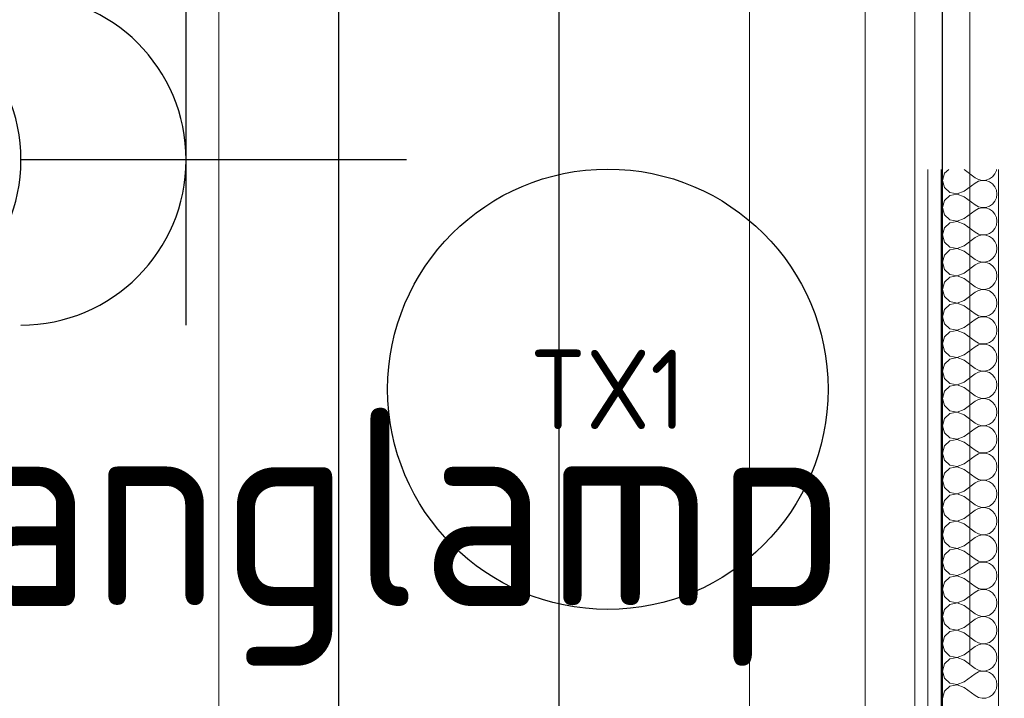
# Model space of a CAD drawing. Header units: millimetres. Extents: x -39149 to 267781, y -2340 to 58540.
# Tile 25 of 244: x 6349 to 7243, y 9670 to 10286. Entities that reach past the tile are written whole.
import ezdxf
from ezdxf.enums import TextEntityAlignment as Align

# ---------------------------------------------------------------- set-up
doc = ezdxf.new("R2010")
doc.units = ezdxf.units.MM
doc.header["$LTSCALE"] = 100
doc.header["$MEASUREMENT"] = 0
for name, pattern in [('B0605', [141, 70, -35, 1, -35]), ('B0704', [150, 100, -50]), ('E_GOOT2', [2000, 1000, 1000])]:
    doc.linetypes.add(name, pattern=pattern)
for name, color, linetype in [('00  Bestaand', 7, 'Continuous'), ('22 C Binnenwanden', 7, 'Continuous'), ('22 C Binnenwanden Doorsnede-arcering', 7, 'Continuous'), ('22 C Binnenwanden Laagscheidingslijnen', 7, 'Continuous'), ('45 Plafond', 7, 'Continuous'), ('82 Interieur', 7, 'Continuous'), ('A Stramien', 7, 'Continuous'), ('AL$1A---_ALGEMEEN--bestaand', 9, 'Continuous'), ('EL6122--_L', 4, 'Continuous'), ('EL6131--_KG', 3, 'Continuous'), ('EL6311--_LICHT_BINNEN', 3, 'Continuous'), ('I-BEV', 7, 'Continuous'), ('T Maatvoering 1_ 50', 7, 'Continuous')]:
    doc.layers.add(name, color=color, linetype=linetype)
doc.styles.add('BURO-018', font='isocp.shx', dxfattribs={"height": 180})
doc.styles.add('GENERATED_STYLE_3', font='swiss.ttf', dxfattribs={"width": 0.96})

# ---------------------------------------------------------------- blocks, each defined once
blk = doc.blocks.new('Slab_152_7', base_point=(61.48, 11625))
at = {"layer": '45 Plafond', "color": 8, "linetype": 'Continuous', "lineweight": 0}
blk.add_lwpolyline([(61.48, 11625), (7161.48, 11625), (7161.48, 7850), (18261.48, 7850), (18261.48, 10250), (18050.2, 10250), (18050.2, 11625), (35849.88, 11625), (35849.88, 11399.97), (36099.88, 11399.97), (36099.88, 12175), (39053.15, 12175), (39053.15, 11445), (43211.48, 11445), (43211.48, 10132), (43211.48, 5466.07), (41411.48, 5466.07), (41411.48, 10199.65), (34211.48, 10199.65), (34211.48, 612.08, -0.138201), (61.48, 5162.88)], format="xyb", close=True, dxfattribs=at)
blk = doc.blocks.new('Wall_13_7', base_point=(7161.48, 12425))
at = {"layer": '00  Bestaand', "color": 8, "linetype": 'Continuous', "lineweight": 0}
blk.add_line((7161.48, 11625), (7161.48, 10150), dxfattribs=at)
blk = doc.blocks.new('*X800')
at = {"layer": '22 C Binnenwanden Doorsnede-arcering', "color": 8, "linetype": 'Continuous', "lineweight": 0}
for p, q in [((7192.39, 10150), (7188.57, 10146.51)), ((7206.53, 10149.9), (7206.28, 10150)), ((7206.53, 10149.9), (7216.43, 10142.48)), ((7235.77, 10149), (7235.91, 10150)), ((7188.57, 10146.51), (7186.72, 10140)), ((7216.43, 10142.48), (7219.42, 10140.82)), ((7219.42, 10140.82), (7222.75, 10140.05)), ((7222.75, 10140.05), (7226.16, 10140.22)), ((7226.16, 10140.22), (7229.4, 10141.31)), ((7229.4, 10141.31), (7232.21, 10143.24)), ((7232.21, 10143.24), (7234.39, 10145.87)), ((7234.39, 10145.87), (7235.77, 10149)), ((7186.72, 10140), (7188.57, 10133.49)), ((7188.57, 10133.49), (7193.56, 10128.93)), ((7206.53, 10130.1), (7216.43, 10137.52)), ((7219.42, 10139.18), (7216.43, 10137.52)), ((7222.75, 10139.95), (7219.42, 10139.18)), ((7226.16, 10139.78), (7222.75, 10139.95)), ((7229.4, 10138.69), (7226.16, 10139.78)), ((7232.21, 10136.76), (7229.4, 10138.69)), ((7234.39, 10134.13), (7232.21, 10136.76)), ((7235.77, 10131), (7234.39, 10134.13)), ((7193.56, 10126.31), (7188.57, 10121.75)), ((7193.56, 10128.93), (7200.21, 10127.67)), ((7200.21, 10127.57), (7193.56, 10126.31)), ((7200.21, 10127.67), (7206.53, 10130.1)), ((7206.53, 10125.14), (7200.21, 10127.57)), ((7206.53, 10125.14), (7216.43, 10117.71)), ((7234.39, 10121.11), (7235.77, 10124.24)), ((7236.24, 10127.62), (7235.77, 10131)), ((7235.77, 10124.24), (7236.24, 10127.62)), ((7188.57, 10121.75), (7186.72, 10115.24)), ((7186.72, 10115.24), (7188.57, 10108.73)), ((7216.43, 10117.71), (7219.42, 10116.06)), ((7219.42, 10114.41), (7216.43, 10112.76)), ((7219.42, 10116.06), (7222.75, 10115.29)), ((7222.75, 10115.19), (7219.42, 10114.41)), ((7222.75, 10115.29), (7226.16, 10115.45)), ((7226.16, 10115.02), (7222.75, 10115.19)), ((7226.16, 10115.45), (7229.4, 10116.55)), ((7229.4, 10113.93), (7226.16, 10115.02)), ((7229.4, 10116.55), (7232.21, 10118.48)), ((7232.21, 10112), (7229.4, 10113.93)), ((7232.21, 10118.48), (7234.39, 10121.11)), ((7188.57, 10108.73), (7193.56, 10104.16)), ((7200.21, 10102.91), (7206.53, 10105.33)), ((7206.53, 10105.33), (7216.43, 10112.76)), ((7234.39, 10109.37), (7232.21, 10112)), ((7235.77, 10106.24), (7234.39, 10109.37)), ((7236.24, 10102.86), (7235.77, 10106.24)), ((7188.57, 10096.99), (7186.72, 10090.48)), ((7193.56, 10101.55), (7188.57, 10096.99)), ((7193.56, 10104.16), (7200.21, 10102.91)), ((7200.21, 10102.81), (7193.56, 10101.55)), ((7206.53, 10100.38), (7200.21, 10102.81)), ((7206.53, 10100.38), (7216.43, 10092.95)), ((7232.21, 10093.72), (7234.39, 10096.35)), ((7234.39, 10096.35), (7235.77, 10099.47)), ((7235.77, 10099.47), (7236.24, 10102.86)), ((7186.72, 10090.48), (7188.57, 10083.97)), ((7206.53, 10080.57), (7216.43, 10088)), ((7216.43, 10092.95), (7219.42, 10091.3)), ((7219.42, 10089.65), (7216.43, 10088)), ((7219.42, 10091.3), (7222.75, 10090.53)), ((7222.75, 10090.43), (7219.42, 10089.65)), ((7222.75, 10090.53), (7226.16, 10090.69)), ((7226.16, 10090.26), (7222.75, 10090.43)), ((7226.16, 10090.69), (7229.4, 10091.78)), ((7229.4, 10089.17), (7226.16, 10090.26)), ((7229.4, 10091.78), (7232.21, 10093.72)), ((7232.21, 10087.23), (7229.4, 10089.17)), ((7234.39, 10084.6), (7232.21, 10087.23)), ((7188.57, 10083.97), (7193.56, 10079.4)), ((7193.56, 10079.4), (7200.21, 10078.15)), ((7200.21, 10078.05), (7193.56, 10076.79)), ((7200.21, 10078.15), (7206.53, 10080.57)), ((7206.53, 10075.62), (7200.21, 10078.05)), ((7235.77, 10081.48), (7234.39, 10084.6)), ((7236.24, 10078.1), (7235.77, 10081.48)), ((7235.77, 10074.71), (7236.24, 10078.1)), ((7188.57, 10072.22), (7186.72, 10065.71)), ((7193.56, 10076.79), (7188.57, 10072.22)), ((7206.53, 10075.62), (7216.43, 10068.19)), ((7229.4, 10067.02), (7232.21, 10068.96)), ((7232.21, 10068.96), (7234.39, 10071.59)), ((7234.39, 10071.59), (7235.77, 10074.71)), ((7186.72, 10065.71), (7188.57, 10059.21)), ((7206.53, 10055.81), (7216.43, 10063.24)), ((7216.43, 10068.19), (7219.42, 10066.54)), ((7219.42, 10064.89), (7216.43, 10063.24)), ((7219.42, 10066.54), (7222.75, 10065.76)), ((7222.75, 10065.66), (7219.42, 10064.89)), ((7222.75, 10065.76), (7226.16, 10065.93)), ((7226.16, 10065.5), (7222.75, 10065.66)), ((7226.16, 10065.93), (7229.4, 10067.02)), ((7229.4, 10064.41), (7226.16, 10065.5)), ((7232.21, 10062.47), (7229.4, 10064.41)), ((7234.39, 10059.84), (7232.21, 10062.47)), ((7235.77, 10056.72), (7234.39, 10059.84)), ((7188.57, 10059.21), (7193.56, 10054.64)), ((7193.56, 10052.03), (7188.57, 10047.46)), ((7193.56, 10054.64), (7200.21, 10053.38)), ((7200.21, 10053.28), (7193.56, 10052.03)), ((7200.21, 10053.38), (7206.53, 10055.81)), ((7206.53, 10050.86), (7200.21, 10053.28)), ((7206.53, 10050.86), (7216.43, 10043.43)), ((7236.24, 10053.33), (7235.77, 10056.72)), ((7235.77, 10049.95), (7236.24, 10053.33)), ((7188.57, 10047.46), (7186.72, 10040.95)), ((7216.43, 10043.43), (7219.42, 10041.78)), ((7226.16, 10041.17), (7229.4, 10042.26)), ((7229.4, 10042.26), (7232.21, 10044.19)), ((7232.21, 10044.19), (7234.39, 10046.82)), ((7234.39, 10046.82), (7235.77, 10049.95)), ((7186.72, 10040.95), (7188.57, 10034.44)), ((7188.57, 10034.44), (7193.56, 10029.88)), ((7206.53, 10031.05), (7216.43, 10038.48)), ((7219.42, 10040.13), (7216.43, 10038.48)), ((7219.42, 10041.78), (7222.75, 10041)), ((7222.75, 10040.9), (7219.42, 10040.13)), ((7222.75, 10041), (7226.16, 10041.17)), ((7226.16, 10040.74), (7222.75, 10040.9)), ((7229.4, 10039.65), (7226.16, 10040.74)), ((7232.21, 10037.71), (7229.4, 10039.65)), ((7234.39, 10035.08), (7232.21, 10037.71)), ((7235.77, 10031.95), (7234.39, 10035.08)), ((7193.56, 10027.26), (7188.57, 10022.7)), ((7193.56, 10029.88), (7200.21, 10028.62)), ((7200.21, 10028.52), (7193.56, 10027.26)), ((7200.21, 10028.62), (7206.53, 10031.05)), ((7206.53, 10026.1), (7200.21, 10028.52)), ((7206.53, 10026.1), (7216.43, 10018.67)), ((7234.39, 10022.06), (7235.77, 10025.19)), ((7236.24, 10028.57), (7235.77, 10031.95)), ((7235.77, 10025.19), (7236.24, 10028.57)), ((7188.57, 10022.7), (7186.72, 10016.19)), ((7186.72, 10016.19), (7188.57, 10009.68)), ((7216.43, 10018.67), (7219.42, 10017.01)), ((7219.42, 10015.37), (7216.43, 10013.71)), ((7219.42, 10017.01), (7222.75, 10016.24)), ((7222.75, 10016.14), (7219.42, 10015.37)), ((7222.75, 10016.24), (7226.16, 10016.41)), ((7226.16, 10015.97), (7222.75, 10016.14)), ((7226.16, 10016.41), (7229.4, 10017.5)), ((7229.4, 10014.88), (7226.16, 10015.97)), ((7229.4, 10017.5), (7232.21, 10019.43)), ((7232.21, 10019.43), (7234.39, 10022.06)), ((7188.57, 10009.68), (7193.56, 10005.12)), ((7200.21, 10003.86), (7206.53, 10006.29)), ((7206.53, 10006.29), (7216.43, 10013.71)), ((7232.21, 10012.95), (7229.4, 10014.88)), ((7234.39, 10010.32), (7232.21, 10012.95)), ((7235.77, 10007.19), (7234.39, 10010.32)), ((7236.24, 10003.81), (7235.77, 10007.19)), ((7188.57, 9997.94), (7186.72, 9991.43)), ((7193.56, 10002.5), (7188.57, 9997.94)), ((7193.56, 10005.12), (7200.21, 10003.86)), ((7200.21, 10003.76), (7193.56, 10002.5)), ((7206.53, 10001.33), (7200.21, 10003.76)), ((7206.53, 10001.33), (7216.43, 9993.9)), ((7232.21, 9994.67), (7234.39, 9997.3)), ((7234.39, 9997.3), (7235.77, 10000.43)), ((7235.77, 10000.43), (7236.24, 10003.81)), ((7186.72, 9991.43), (7188.57, 9984.92)), ((7206.53, 9981.52), (7216.43, 9988.95)), ((7216.43, 9993.9), (7219.42, 9992.25)), ((7219.42, 9990.61), (7216.43, 9988.95)), ((7219.42, 9992.25), (7222.75, 9991.48)), ((7222.75, 9991.38), (7219.42, 9990.61)), ((7222.75, 9991.48), (7226.16, 9991.64)), ((7226.16, 9991.21), (7222.75, 9991.38)), ((7226.16, 9991.64), (7229.4, 9992.74)), ((7229.4, 9990.12), (7226.16, 9991.21)), ((7229.4, 9992.74), (7232.21, 9994.67)), ((7232.21, 9988.19), (7229.4, 9990.12)), ((7234.39, 9985.56), (7232.21, 9988.19)), ((7188.57, 9984.92), (7193.56, 9980.35)), ((7193.56, 9980.35), (7200.21, 9979.1)), ((7200.21, 9979.1), (7206.53, 9981.52)), ((7235.77, 9982.43), (7234.39, 9985.56)), ((7236.24, 9979.05), (7235.77, 9982.43)), ((7188.57, 9973.18), (7186.72, 9966.67)), ((7193.56, 9977.74), (7188.57, 9973.18)), ((7200.21, 9979), (7193.56, 9977.74)), ((7206.53, 9976.57), (7200.21, 9979)), ((7206.53, 9976.57), (7216.43, 9969.14)), ((7232.21, 9969.91), (7234.39, 9972.54)), ((7234.39, 9972.54), (7235.77, 9975.66)), ((7235.77, 9975.66), (7236.24, 9979.05)), ((7186.72, 9966.67), (7188.57, 9960.16)), ((7206.53, 9956.76), (7216.43, 9964.19)), ((7216.43, 9969.14), (7219.42, 9967.49)), ((7219.42, 9965.84), (7216.43, 9964.19)), ((7219.42, 9967.49), (7222.75, 9966.72)), ((7222.75, 9966.62), (7219.42, 9965.84)), ((7222.75, 9966.72), (7226.16, 9966.88)), ((7226.16, 9966.45), (7222.75, 9966.62)), ((7226.16, 9966.88), (7229.4, 9967.97)), ((7229.4, 9965.36), (7226.16, 9966.45)), ((7229.4, 9967.97), (7232.21, 9969.91)), ((7232.21, 9963.43), (7229.4, 9965.36)), ((7234.39, 9960.79), (7232.21, 9963.43)), ((7188.57, 9960.16), (7193.56, 9955.59)), ((7193.56, 9952.98), (7188.57, 9948.41)), ((7193.56, 9955.59), (7200.21, 9954.34)), ((7200.21, 9954.24), (7193.56, 9952.98)), ((7200.21, 9954.34), (7206.53, 9956.76)), ((7206.53, 9951.81), (7200.21, 9954.24)), ((7235.77, 9957.67), (7234.39, 9960.79)), ((7236.24, 9954.29), (7235.77, 9957.67)), ((7235.77, 9950.9), (7236.24, 9954.29)), ((7188.57, 9948.41), (7186.72, 9941.9)), ((7206.53, 9951.81), (7216.43, 9944.38)), ((7216.43, 9944.38), (7219.42, 9942.73)), ((7229.4, 9943.21), (7232.21, 9945.15)), ((7232.21, 9945.15), (7234.39, 9947.78)), ((7234.39, 9947.78), (7235.77, 9950.9)), ((7186.72, 9941.9), (7188.57, 9935.4)), ((7188.57, 9935.4), (7193.56, 9930.83)), ((7206.53, 9932), (7216.43, 9939.43)), ((7219.42, 9941.08), (7216.43, 9939.43)), ((7219.42, 9942.73), (7222.75, 9941.95)), ((7222.75, 9941.85), (7219.42, 9941.08)), ((7222.75, 9941.95), (7226.16, 9942.12)), ((7226.16, 9941.69), (7222.75, 9941.85)), ((7226.16, 9942.12), (7229.4, 9943.21)), ((7229.4, 9940.6), (7226.16, 9941.69)), ((7232.21, 9938.66), (7229.4, 9940.6)), ((7234.39, 9936.03), (7232.21, 9938.66)), ((7235.77, 9932.91), (7234.39, 9936.03)), ((7193.56, 9928.22), (7188.57, 9923.65)), ((7193.56, 9930.83), (7200.21, 9929.57)), ((7200.21, 9929.47), (7193.56, 9928.22)), ((7200.21, 9929.57), (7206.53, 9932)), ((7206.53, 9927.05), (7200.21, 9929.47)), ((7206.53, 9927.05), (7216.43, 9919.62)), ((7234.39, 9923.01), (7235.77, 9926.14)), ((7236.24, 9929.52), (7235.77, 9932.91)), ((7235.77, 9926.14), (7236.24, 9929.52)), ((7188.57, 9923.65), (7186.72, 9917.14)), ((7186.72, 9917.14), (7188.57, 9910.63)), ((7216.43, 9919.62), (7219.42, 9917.97)), ((7219.42, 9917.97), (7222.75, 9917.19)), ((7222.75, 9917.09), (7219.42, 9916.32)), ((7222.75, 9917.19), (7226.16, 9917.36)), ((7226.16, 9916.93), (7222.75, 9917.09)), ((7226.16, 9917.36), (7229.4, 9918.45)), ((7229.4, 9915.84), (7226.16, 9916.93)), ((7229.4, 9918.45), (7232.21, 9920.38)), ((7232.21, 9920.38), (7234.39, 9923.01)), ((7188.57, 9910.63), (7193.56, 9906.07)), ((7206.53, 9907.24), (7216.43, 9914.67)), ((7219.42, 9916.32), (7216.43, 9914.67)), ((7232.21, 9913.9), (7229.4, 9915.84)), ((7234.39, 9911.27), (7232.21, 9913.9)), ((7235.77, 9908.15), (7234.39, 9911.27)), ((7236.24, 9904.76), (7235.77, 9908.15)), ((7188.57, 9898.89), (7186.72, 9892.38)), ((7193.56, 9903.45), (7188.57, 9898.89)), ((7193.56, 9906.07), (7200.21, 9904.81)), ((7200.21, 9904.71), (7193.56, 9903.45)), ((7200.21, 9904.81), (7206.53, 9907.24)), ((7206.53, 9902.29), (7200.21, 9904.71)), ((7206.53, 9902.29), (7216.43, 9894.86)), ((7234.39, 9898.25), (7235.77, 9901.38)), ((7235.77, 9901.38), (7236.24, 9904.76)), ((7186.72, 9892.38), (7188.57, 9885.87)), ((7206.53, 9882.48), (7216.43, 9889.9)), ((7216.43, 9894.86), (7219.42, 9893.2)), ((7219.42, 9891.56), (7216.43, 9889.9)), ((7219.42, 9893.2), (7222.75, 9892.43)), ((7222.75, 9892.33), (7219.42, 9891.56)), ((7222.75, 9892.43), (7226.16, 9892.6)), ((7226.16, 9892.17), (7222.75, 9892.33)), ((7226.16, 9892.6), (7229.4, 9893.69)), ((7229.4, 9891.07), (7226.16, 9892.17)), ((7229.4, 9893.69), (7232.21, 9895.62)), ((7232.21, 9889.14), (7229.4, 9891.07)), ((7232.21, 9895.62), (7234.39, 9898.25)), ((7188.57, 9885.87), (7193.56, 9881.31)), ((7193.56, 9881.31), (7200.21, 9880.05)), ((7200.21, 9880.05), (7206.53, 9882.48)), ((7234.39, 9886.51), (7232.21, 9889.14)), ((7235.77, 9883.38), (7234.39, 9886.51)), ((7236.24, 9880), (7235.77, 9883.38)), ((7188.57, 9874.13), (7186.72, 9867.62)), ((7193.56, 9878.69), (7188.57, 9874.13)), ((7200.21, 9879.95), (7193.56, 9878.69)), ((7206.53, 9877.52), (7200.21, 9879.95)), ((7206.53, 9877.52), (7216.43, 9870.1)), ((7232.21, 9870.86), (7234.39, 9873.49)), ((7234.39, 9873.49), (7235.77, 9876.62)), ((7235.77, 9876.62), (7236.24, 9880)), ((7186.72, 9867.62), (7188.57, 9861.11)), ((7206.53, 9857.71), (7216.43, 9865.14)), ((7216.43, 9870.1), (7219.42, 9868.44)), ((7219.42, 9866.8), (7216.43, 9865.14)), ((7219.42, 9868.44), (7222.75, 9867.67)), ((7222.75, 9867.57), (7219.42, 9866.8)), ((7222.75, 9867.67), (7226.16, 9867.83)), ((7226.16, 9867.4), (7222.75, 9867.57)), ((7226.16, 9867.83), (7229.4, 9868.93)), ((7229.4, 9866.31), (7226.16, 9867.4)), ((7229.4, 9868.93), (7232.21, 9870.86)), ((7232.21, 9864.38), (7229.4, 9866.31)), ((7234.39, 9861.75), (7232.21, 9864.38)), ((7188.57, 9861.11), (7193.56, 9856.55)), ((7193.56, 9856.55), (7200.21, 9855.29)), ((7200.21, 9855.19), (7193.56, 9853.93)), ((7200.21, 9855.29), (7206.53, 9857.71)), ((7206.53, 9852.76), (7200.21, 9855.19)), ((7235.77, 9858.62), (7234.39, 9861.75)), ((7236.24, 9855.24), (7235.77, 9858.62)), ((7235.77, 9851.85), (7236.24, 9855.24)), ((7188.57, 9849.37), (7186.72, 9842.86)), ((7193.56, 9853.93), (7188.57, 9849.37)), ((7206.53, 9852.76), (7216.43, 9845.33)), ((7216.43, 9845.33), (7219.42, 9843.68)), ((7229.4, 9844.16), (7232.21, 9846.1)), ((7232.21, 9846.1), (7234.39, 9848.73)), ((7234.39, 9848.73), (7235.77, 9851.85)), ((7186.72, 9842.86), (7188.57, 9836.35)), ((7188.57, 9836.35), (7193.56, 9831.78)), ((7206.53, 9832.95), (7216.43, 9840.38)), ((7219.42, 9842.03), (7216.43, 9840.38)), ((7219.42, 9843.68), (7222.75, 9842.91)), ((7222.75, 9842.81), (7219.42, 9842.03)), ((7222.75, 9842.91), (7226.16, 9843.07)), ((7226.16, 9842.64), (7222.75, 9842.81)), ((7226.16, 9843.07), (7229.4, 9844.16)), ((7229.4, 9841.55), (7226.16, 9842.64)), ((7232.21, 9839.62), (7229.4, 9841.55)), ((7234.39, 9836.99), (7232.21, 9839.62)), ((7235.77, 9833.86), (7234.39, 9836.99)), ((7193.56, 9829.17), (7188.57, 9824.6)), ((7193.56, 9831.78), (7200.21, 9830.53)), ((7200.21, 9830.43), (7193.56, 9829.17)), ((7200.21, 9830.53), (7206.53, 9832.95)), ((7206.53, 9828), (7200.21, 9830.43)), ((7206.53, 9828), (7216.43, 9820.57)), ((7236.24, 9830.48), (7235.77, 9833.86)), ((7235.77, 9827.09), (7236.24, 9830.48)), ((7188.57, 9824.6), (7186.72, 9818.1)), ((7216.43, 9820.57), (7219.42, 9818.92)), ((7219.42, 9818.92), (7222.75, 9818.15)), ((7222.75, 9818.15), (7226.16, 9818.31)), ((7226.16, 9818.31), (7229.4, 9819.4)), ((7229.4, 9819.4), (7232.21, 9821.34)), ((7232.21, 9821.34), (7234.39, 9823.97)), ((7234.39, 9823.97), (7235.77, 9827.09)), ((7186.72, 9818.1), (7188.57, 9811.59)), ((7188.57, 9811.59), (7193.56, 9807.02)), ((7206.53, 9808.19), (7216.43, 9815.62)), ((7219.42, 9817.27), (7216.43, 9815.62)), ((7222.75, 9818.05), (7219.42, 9817.27)), ((7226.16, 9817.88), (7222.75, 9818.05)), ((7229.4, 9816.79), (7226.16, 9817.88)), ((7232.21, 9814.85), (7229.4, 9816.79)), ((7234.39, 9812.22), (7232.21, 9814.85)), ((7235.77, 9809.1), (7234.39, 9812.22)), ((7193.56, 9804.41), (7188.57, 9799.84)), ((7193.56, 9807.02), (7200.21, 9805.76)), ((7200.21, 9805.66), (7193.56, 9804.41)), ((7200.21, 9805.76), (7206.53, 9808.19)), ((7206.53, 9803.24), (7200.21, 9805.66)), ((7206.53, 9803.24), (7216.43, 9795.81)), ((7234.39, 9799.21), (7235.77, 9802.33)), ((7236.24, 9805.71), (7235.77, 9809.1)), ((7235.77, 9802.33), (7236.24, 9805.71)), ((7188.57, 9799.84), (7186.72, 9793.33)), ((7186.72, 9793.33), (7188.57, 9786.82)), ((7216.43, 9795.81), (7219.42, 9794.16)), ((7219.42, 9792.51), (7216.43, 9790.86)), ((7219.42, 9794.16), (7222.75, 9793.38)), ((7222.75, 9793.28), (7219.42, 9792.51)), ((7222.75, 9793.38), (7226.16, 9793.55)), ((7226.16, 9793.12), (7222.75, 9793.28)), ((7226.16, 9793.55), (7229.4, 9794.64)), ((7229.4, 9792.03), (7226.16, 9793.12)), ((7229.4, 9794.64), (7232.21, 9796.57)), ((7232.21, 9790.09), (7229.4, 9792.03)), ((7232.21, 9796.57), (7234.39, 9799.21)), ((7188.57, 9786.82), (7193.56, 9782.26)), ((7200.21, 9781), (7206.53, 9783.43)), ((7206.53, 9783.43), (7216.43, 9790.86)), ((7234.39, 9787.46), (7232.21, 9790.09)), ((7235.77, 9784.34), (7234.39, 9787.46)), ((7236.24, 9780.95), (7235.77, 9784.34)), ((7188.57, 9775.08), (7186.72, 9768.57)), ((7193.56, 9779.65), (7188.57, 9775.08)), ((7193.56, 9782.26), (7200.21, 9781)), ((7200.21, 9780.9), (7193.56, 9779.65)), ((7206.53, 9778.48), (7200.21, 9780.9)), ((7206.53, 9778.48), (7216.43, 9771.05)), ((7232.21, 9771.81), (7234.39, 9774.44)), ((7234.39, 9774.44), (7235.77, 9777.57)), ((7235.77, 9777.57), (7236.24, 9780.95)), ((7186.72, 9768.57), (7188.57, 9762.06)), ((7206.53, 9758.67), (7216.43, 9766.1)), ((7216.43, 9771.05), (7219.42, 9769.39)), ((7219.42, 9767.75), (7216.43, 9766.1)), ((7219.42, 9769.39), (7222.75, 9768.62)), ((7222.75, 9768.52), (7219.42, 9767.75)), ((7222.75, 9768.62), (7226.16, 9768.79)), ((7226.16, 9768.36), (7222.75, 9768.52)), ((7226.16, 9768.79), (7229.4, 9769.88)), ((7229.4, 9767.26), (7226.16, 9768.36)), ((7229.4, 9769.88), (7232.21, 9771.81)), ((7232.21, 9765.33), (7229.4, 9767.26)), ((7234.39, 9762.7), (7232.21, 9765.33)), ((7188.57, 9762.06), (7193.56, 9757.5)), ((7193.56, 9757.5), (7200.21, 9756.24)), ((7200.21, 9756.14), (7193.56, 9754.88)), ((7200.21, 9756.24), (7206.53, 9758.67)), ((7206.53, 9753.71), (7200.21, 9756.14)), ((7235.77, 9759.57), (7234.39, 9762.7)), ((7236.24, 9756.19), (7235.77, 9759.57)), ((7235.77, 9752.81), (7236.24, 9756.19)), ((7188.57, 9750.32), (7186.72, 9743.81)), ((7193.56, 9754.88), (7188.57, 9750.32)), ((7206.53, 9753.71), (7216.43, 9746.29)), ((7229.4, 9745.12), (7232.21, 9747.05)), ((7232.21, 9747.05), (7234.39, 9749.68)), ((7234.39, 9749.68), (7235.77, 9752.81)), ((7186.72, 9743.81), (7188.57, 9737.3)), ((7206.53, 9733.9), (7216.43, 9741.33)), ((7216.43, 9746.29), (7219.42, 9744.63)), ((7219.42, 9742.99), (7216.43, 9741.33)), ((7219.42, 9744.63), (7222.75, 9743.86)), ((7222.75, 9743.76), (7219.42, 9742.99)), ((7222.75, 9743.86), (7226.16, 9744.03)), ((7226.16, 9743.59), (7222.75, 9743.76)), ((7226.16, 9744.03), (7229.4, 9745.12)), ((7229.4, 9742.5), (7226.16, 9743.59)), ((7232.21, 9740.57), (7229.4, 9742.5)), ((7234.39, 9737.94), (7232.21, 9740.57)), ((7235.77, 9734.81), (7234.39, 9737.94)), ((7188.57, 9737.3), (7193.56, 9732.74)), ((7193.56, 9730.12), (7188.57, 9725.56)), ((7193.56, 9732.74), (7200.21, 9731.48)), ((7200.21, 9731.38), (7193.56, 9730.12)), ((7200.21, 9731.48), (7206.53, 9733.9)), ((7206.53, 9728.95), (7200.21, 9731.38)), ((7206.53, 9728.95), (7216.43, 9721.52)), ((7236.24, 9731.43), (7235.77, 9734.81)), ((7235.77, 9728.05), (7236.24, 9731.43)), ((7188.57, 9725.56), (7186.72, 9719.05)), ((7216.43, 9721.52), (7219.42, 9719.87)), ((7226.16, 9719.26), (7229.4, 9720.35)), ((7229.4, 9720.35), (7232.21, 9722.29)), ((7232.21, 9722.29), (7234.39, 9724.92)), ((7234.39, 9724.92), (7235.77, 9728.05)), ((7186.72, 9719.05), (7188.57, 9712.54)), ((7188.57, 9712.54), (7193.56, 9707.97)), ((7206.53, 9709.14), (7216.43, 9716.57)), ((7219.42, 9718.22), (7216.43, 9716.57)), ((7219.42, 9719.87), (7222.75, 9719.1)), ((7222.75, 9719), (7219.42, 9718.22)), ((7222.75, 9719.1), (7226.16, 9719.26)), ((7226.16, 9718.83), (7222.75, 9719)), ((7229.4, 9717.74), (7226.16, 9718.83)), ((7232.21, 9715.81), (7229.4, 9717.74)), ((7234.39, 9713.18), (7232.21, 9715.81)), ((7235.77, 9710.05), (7234.39, 9713.18)), ((7193.56, 9705.36), (7188.57, 9700.79)), ((7193.56, 9707.97), (7200.21, 9706.72)), ((7200.21, 9706.62), (7193.56, 9705.36)), ((7200.21, 9706.72), (7206.53, 9709.14)), ((7206.53, 9704.19), (7200.21, 9706.62)), ((7206.53, 9704.19), (7216.43, 9696.76)), ((7234.39, 9700.16), (7235.77, 9703.28)), ((7236.24, 9706.67), (7235.77, 9710.05)), ((7235.77, 9703.28), (7236.24, 9706.67)), ((7188.57, 9700.79), (7186.72, 9694.29)), ((7186.72, 9694.29), (7188.57, 9687.78)), ((7216.43, 9696.76), (7219.42, 9695.11)), ((7219.42, 9693.46), (7216.43, 9691.81)), ((7219.42, 9695.11), (7222.75, 9694.34)), ((7222.75, 9694.24), (7219.42, 9693.46)), ((7222.75, 9694.34), (7226.16, 9694.5)), ((7226.16, 9694.07), (7222.75, 9694.24)), ((7226.16, 9694.5), (7229.4, 9695.59)), ((7229.4, 9692.98), (7226.16, 9694.07)), ((7229.4, 9695.59), (7232.21, 9697.53)), ((7232.21, 9697.53), (7234.39, 9700.16)), ((7188.57, 9687.78), (7193.56, 9683.21)), ((7200.21, 9681.95), (7206.53, 9684.38)), ((7206.53, 9684.38), (7216.43, 9691.81)), ((7232.21, 9691.04), (7229.4, 9692.98)), ((7234.39, 9688.41), (7232.21, 9691.04)), ((7235.77, 9685.29), (7234.39, 9688.41)), ((7236.24, 9681.9), (7235.77, 9685.29)), ((7188.57, 9676.03), (7186.72, 9669.52)), ((7193.56, 9680.6), (7188.57, 9676.03)), ((7193.56, 9683.21), (7200.21, 9681.95)), ((7200.21, 9681.85), (7193.56, 9680.6)), ((7206.53, 9679.43), (7200.21, 9681.85)), ((7206.53, 9679.43), (7216.43, 9672)), ((7232.21, 9672.77), (7234.39, 9675.4)), ((7234.39, 9675.4), (7235.77, 9678.52)), ((7235.77, 9678.52), (7236.24, 9681.9)), ((7216.43, 9672), (7219.42, 9670.35)), ((7219.42, 9670.35), (7222.75, 9669.57)), ((7222.75, 9669.57), (7226.16, 9669.74)), ((7226.16, 9669.74), (7229.4, 9670.83)), ((7229.4, 9670.83), (7232.21, 9672.77))]:
    blk.add_line(p, q, dxfattribs=at)
blk = doc.blocks.new('Wall_282_7', base_point=(7161.48, 10150))
at = {"layer": '22 C Binnenwanden', "color": 8, "linetype": 'Continuous', "lineweight": 0}
blk.add_line((7161.48, 10150), (7161.48, 7850), dxfattribs=at)
at = {"layer": '22 C Binnenwanden Laagscheidingslijnen', "color": 8, "linetype": 'Continuous', "lineweight": 0}
for p, q in [((7173.48, 10150), (7173.48, 7862)), ((7185.48, 10150), (7185.48, 7874)), ((7237.48, 7926), (7237.48, 10150))]:
    blk.add_line(p, q, dxfattribs=at)
at = {"layer": '22 C Binnenwanden', "color": 1, "lineweight": 0}
blk.add_blockref('*X800', (0, 0), dxfattribs=at)
blk = doc.blocks.new('Standard grid marker_12')
at = {"layer": 'A Stramien', "color": 8, "linetype": 'B0605', "lineweight": 0}
blk.add_line((4000, 0), (46394.76, 0), dxfattribs=at)
at = {"layer": 'A Stramien', "color": 4, "lineweight": 0, "style": 'GENERATED_STYLE_3'}
blk.add_attdef('AC_MARKERTEXT_1', text='', height=100, rotation=90, dxfattribs=at).set_placement((-19.96, -47.08), align=Align.BOTTOM_LEFT)
blk = doc.blocks.new('E00407')
at = {"color": 0}
blk.add_line((0, 1), (0, 4.5), dxfattribs=at)
at = {"color": 0, "linetype": 'Continuous'}
blk.add_line((-1.5, 3), (1.5, 3), dxfattribs=at)
at = {"color": 0}
for centre in [(0, 6), (0, 4.5)]:
    blk.add_arc(centre, 1.5, 180, 0, dxfattribs=at)
at = {"color": 0, "linetype": 'Continuous', "style": 'BURO-018'}
for tag, p in [('PANEL', (0, 11)), ('CIRCUIT', (0, 8)), ('SUBCIRCUIT', (4.5, 8)), ('SWITCHCODE', (3.5, 5))]:
    blk.add_attdef(tag, text='', height=1.8, dxfattribs=at).set_placement(p, align=Align.MIDDLE)
at = {"color": 0, "linetype": 'Continuous', "style": 'BURO-018', "flags": 1}
blk.add_attdef('ARTICLECODE', text='', height=1.8, dxfattribs=at).set_placement((0, 0), align=Align.MIDDLE)
blk = doc.blocks.new('armatuurWX')
at = {"layer": 'EL6311--_LICHT_BINNEN', "linetype": 'Continuous'}
blk.add_circle((4665, -2615), 500, dxfattribs=at)
at = {"layer": 'EL6311--_LICHT_BINNEN', "linetype": 'Continuous', "style": 'BURO-018'}
for tag, p in [('E_GROEP', (4665, -2115)), ('E_GKAST', (4665, -2115)), ('E_SGROEP', (5115, -2115)), ('E_ARMCODE', (4665, -2615)), ('E_SLET', (5115, -2715))]:
    blk.add_attdef(tag, text='', height=180, dxfattribs=at).set_placement(p, align=Align.MIDDLE)
blk = doc.blocks.new('7006')
at = {"layer": 'AL$1A---_ALGEMEEN--bestaand', "color": 0, "linetype": 'Continuous'}
for p in [(3.0311, 1.75), (3.0311, -1.75)]:
    blk.add_line(p, (0, 0), dxfattribs=at)
for points in [[(3.5238, 1.2826), (5.8731, 2.1376)], [(3.75, 0), (6.25, 0)], [(3.5238, -1.2826), (5.8731, -2.1376)]]:
    blk.add_lwpolyline(points, dxfattribs=at)
blk.add_arc((0, 0), 3.5, 313.39845, 46.60155, dxfattribs=at)

msp = doc.modelspace()

# ---------------------------------------------------------------- linework, layer by layer
at = {"layer": '82 Interieur', "color": 8, "linetype": 'Continuous', "lineweight": 0}
for p, q in [((7011.48, 11475), (7011.48, 7702.78)), ((6529.48, 7217.99), (6529.48, 10993))]:
    msp.add_line(p, q, dxfattribs=at)
at = {"layer": 'EL6122--_L'}
msp.add_line((7186.48, 11700.31), (7186.48, 9159.8), dxfattribs=at)
at = {"layer": 'EL6131--_KG', "linetype": 'E_GOOT2'}
for p, q in [((6638.56, 5657.82), (6638.56, 11224.66)), ((6838.56, 5657.82), (6838.56, 11024.66))]:
    msp.add_line(p, q, dxfattribs=at)
at = {"layer": 'T Maatvoering 1_ 50', "color": 8, "linetype": 'B0704', "lineweight": 0}
msp.add_line((7116.64, 7813.99), (7116.64, 11625), dxfattribs=at)

# ---------------------------------------------------------------- block references
at = {"layer": '00  Bestaand', "color": 1, "lineweight": 0}
msp.add_blockref('Wall_13_7', (7161.48, 12425), dxfattribs=at)
at = {"layer": '22 C Binnenwanden', "color": 1, "lineweight": 0}
msp.add_blockref('Wall_282_7', (7161.48, 10150), dxfattribs=at)
at = {"layer": '45 Plafond', "color": 252, "linetype": 'Continuous', "lineweight": 0}
msp.add_blockref('Slab_152_7', (61.48, 11625), dxfattribs=at)
at = {"layer": 'A Stramien', "color": 1, "linetype": 'Continuous', "lineweight": 0, "zscale": 1000, "rotation": 270}
msp.add_blockref('Standard grid marker_12', (7211.48, 48900), dxfattribs=at)
at = {"layer": 'EL6311--_LICHT_BINNEN', "linetype": 'Continuous'}
ref = msp.add_blockref('E00407', (6799.85, 10158.63), dxfattribs=dict(at, xscale=100, yscale=100, zscale=100, rotation=90))
ref.add_attrib('ARTICLECODE', 'Hanglamp', dxfattribs={"layer": '0', "linetype": 'ByBlock', "height": 180, "style": 'BURO-018'}).set_placement((6629.79, 9816.3), align=Align.MIDDLE)
at = {"layer": 'EL6311--_LICHT_BINNEN', "xscale": 0.4, "yscale": 0.4, "zscale": 0.4}
msp.add_blockref('armatuurWX', (5016.85, 10996.29), dxfattribs=at).add_auto_attribs({'E_ARMCODE': 'TX1'})
at = {"layer": 'I-BEV', "linetype": 'Continuous'}
for xscale, yscale, zscale, rotation in [(99.99999999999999, 99.99999999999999, 99.99999999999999, 23.77036951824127), (100, 100, 100, 23.77036951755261)]:
    msp.add_blockref('7006', (7265.27, 10281.63), dxfattribs=dict(at, xscale=xscale, yscale=yscale, zscale=zscale, rotation=rotation))

doc.saveas('drawing.dxf')
